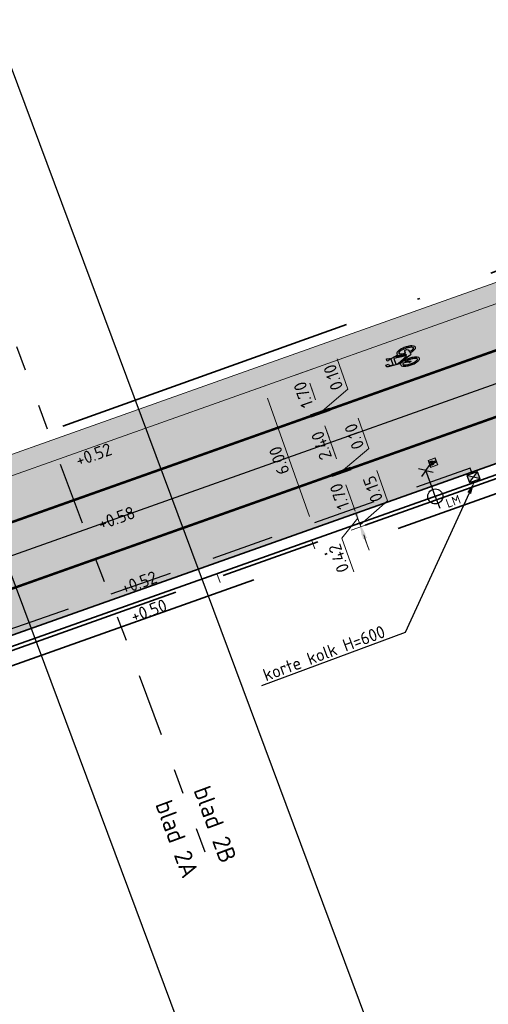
# Model space of a CAD drawing. Header units: metres. Extents: x 132493 to 134960, y 502695 to 503907.
# Tile 48 of 144: x 132994 to 133012, y 502985 to 503024. Entities that reach past the tile are written whole.
import ezdxf
from ezdxf import colors
from ezdxf.entities.mleader import LeaderData, LeaderLine
from ezdxf.enums import TextEntityAlignment as Align
from ezdxf.math import Vec2, Vec3

# ---------------------------------------------------------------- set-up
doc = ezdxf.new("R2010")
doc.units = ezdxf.units.M
for name, pattern in [('AL-TEKENBLADGRENS', [11.5, 2.5, -1.5, 1, -1.5, 1, -1.5, 2.5]), ('RI-HWA_KOLKAANSLUITING', [4.3, 2.5, -1.8]), ('VH-OPSLUITBAND_150X250', [24, 16, -2, 4, -2]), ('VW-1-1_STREEP', [2, 1, -1]), ('XX-PROJECTGRENS', [18, 12, -3, 0, -3])]:
    doc.linetypes.add(name, pattern=pattern)
doc.layers.get('Defpoints').update_dxf_attribs({"color": 3})
for name, color, linetype, lineweight, plot in [('ARC-hoev-bss-kf-ev-rood-kleurecht', 200, 'Continuous', 35, False), ('ARC-hoev-fietsstrook-plateau-drempel-afalt rood', 241, 'Continuous', 18, False), ('ARC-hoev-gras zaaien', 73, 'Continuous', 35, False), ('ARC-hoev-nieuw-asfalt-streetprint', 215, 'Continuous', 35, False)]:
    doc.layers.add(name, color=color, linetype=linetype, lineweight=lineweight, plot=plot)
for name, color, linetype, lineweight in [('B02-WE-IE-MEUBILAIR_WEGMEUBILAIR-S', 11, 'Continuous', 25), ('N-WE-KG-GRENS_WERKGRENS-G', 5, 'XX-PROJECTGRENS', 35), ('N-WE-KL-BUISLEIDING GEVAARLIJKE INHOUD_MANTELBUIS-G', 20, 'Continuous', 35), ('N-WE-RI-HWA_KOLKAANSLUITING_PVC_125-G', 160, 'RI-HWA_KOLKAANSLUITING', 25), ('N-WE-RI-KOLK-S', 150, 'Continuous', 25), ('N-WE-VH-DETAIL1-G', 7, 'Continuous', 18), ('N-WE-VH-GOOT_BSS_ACHTERKANT-G', 202, 'Continuous', 35), ('N-WE-VH-KANTOPSLUITING_OPSLUITBAND_150X250-G', 10, 'VH-OPSLUITBAND_150X250', 35), ('N-WE-VH-KANTOPSLUITING_VOORKANTBAND-G', 7, 'Continuous', 35), ('N-WE-VH-KANTVERHARDING-G', 2, 'Continuous', 18), ('N-WE-VW-MARKERING_LANGS_STREEP_11_010-G', 7, 'VW-1-1_STREEP', 13), ('N-WE-VW-MARKERING_SYMBOOL-S', 7, 'Continuous', 25), ('X-XX-AL-AANPIJLING-T25', 7, 'Continuous', 25), ('X-XX-AL-DETAIL1-M', 7, 'Continuous', 18), ('X-XX-AL-DETAIL1-T25', 7, 'Continuous', 25), ('X-XX-AL-TEKENBLADGRENS-GD', 7, 'AL-TEKENBLADGRENS', 30), ('X-XX-AL-TEKENBLADGRENS-T35', 2, 'Continuous', 35)]:
    doc.layers.add(name, color=color, linetype=linetype, lineweight=lineweight)
doc.styles.add('NLCS-ISO', font='NLCS-ISO.ttf')
doc.styles.add('NLCS-ISO-M200-T25', font='NLCS-ISO.ttf', dxfattribs={"height": 0.5})
doc.styles.add('NLCS-ISO-M200-T35', font='NLCS-ISO.ttf', dxfattribs={"height": 0.7})
doc.dimstyles.new('NLCS-M200-T25-PIJL_L2_H1', dxfattribs={"dimscale": 0.2, "dimtxt": 2.5, "dimasz": 2.5, "dimexe": 2, "dimexo": 2, "dimgap": 0.7, "dimtad": 1, "dimzin": 0, "dimdsep": 46, "dimtxsty": 'NLCS-ISO-M200-T25', "dimcen": 0, "dimdle": 2, "dimclrd": 256, "dimclre": 256, "dimclrt": 256, "dimadec": 1, "dimazin": 0, "dimtfac": 1, "dimtdec": 3, "dimtofl": 0, "dimtmove": 0, "dimatfit": 3, "dimfxl": 2, "dimfxlon": 1, "dimtfillclr": 256, "dimtolj": 1, "dimtzin": 0, "dimlwd": -1, "dimlwe": -1, "dimarcsym": 0})

# ---------------------------------------------------------------- blocks, each defined once
blk = doc.blocks.new('B-SIE-WEG_LICHTMAST_1UITHOUDER-SO')
for p, q in [((0, -2.42), (0, 2.33)), ((-5.5, 0), (-6.34, 1.24)), ((-5.5, 0), (-6.34, -1.24)), ((-5.5, 0), (-4.66, 1.24)), ((-1.5, 0), (-5.5, 0)), ((-5.5, 0), (-4.66, -1.24)), ((0, 0), (-1.49, 0)), ((0, 0), (2.52, 0))]:
    blk.add_line(p, q)
blk.add_circle((0, 0), 1.5)
at = {"style": 'NLCS-ISO'}
blk.add_attdef('TYPE', text='', height=1.8, dxfattribs=at).set_placement((0, 2.33), align=Align.BOTTOM_CENTER)
blk = doc.blocks.new('*D315')
at = {"layer": 'Defpoints', "color": 0, "transparency": 16777216}
for p in [(133006.015, 503010.13), (133003.317, 503009.171), (133006.571, 503003.96)]:
    blk.add_point(p, dxfattribs=at)
at = {"layer": 'X-XX-AL-DETAIL1-M', "transparency": 16777216}
for p, q in [((133003.693, 503009.305), (133002.94, 503009.038)), ((133005.158, 503003.989), (133003.484, 503008.7)), ((133005.702, 503003.652), (133004.948, 503003.384))]:
    blk.add_line(p, q, dxfattribs=at)
for points in [[(133003.405, 503008.672), (133003.562, 503008.728), (133003.317, 503009.171)], [(133005.079, 503003.961), (133005.236, 503004.017), (133005.325, 503003.518)]]:
    blk.add_solid(points, dxfattribs=at)
at = {"layer": 'X-XX-AL-DETAIL1-M', "transparency": 16777216, "insert": (133003.953, 503006.214), "char_height": 0.5, "attachment_point": 5, "rotation": 109.5566, "style": 'NLCS-ISO-M200-T25'}
blk.add_mtext('\\A1;6.00', dxfattribs=at)
blk = doc.blocks.new('*D316')
at = {"layer": 'Defpoints', "color": 0, "transparency": 16777216}
for p in [(133009.71, 503005.075), (133009.179, 503004.441), (133007.011, 503004.116)]:
    blk.add_point(p, dxfattribs=at)
at = {"layer": 'X-XX-AL-DETAIL1-M', "transparency": 16777216}
for p, q in [((133006.844, 503004.588), (133006.676, 503005.059)), ((133007.388, 503004.25), (133006.634, 503003.983)), ((133007.081, 503003.919), (133006.455, 503003.123)), ((133007.528, 503003.855), (133006.775, 503003.587)), ((133007.152, 503003.721), (133007.011, 503004.116)), ((133006.455, 503003.123), (133006.933, 503001.775)), ((133007.319, 503003.25), (133007.486, 503002.778))]:
    blk.add_line(p, q, dxfattribs=at)
for points in [[(133006.765, 503004.56), (133006.922, 503004.616), (133007.011, 503004.116)], [(133007.24, 503003.222), (133007.397, 503003.277), (133007.152, 503003.721)]]:
    blk.add_solid(points, dxfattribs=at)
at = {"layer": 'X-XX-AL-DETAIL1-M', "transparency": 16777216, "insert": (133006.327, 503002.318), "char_height": 0.5, "attachment_point": 5, "rotation": 109.5566, "style": 'NLCS-ISO-M200-T25'}
blk.add_mtext('\\A1;0.42', dxfattribs=at)
blk = doc.blocks.new('*D317')
at = {"layer": 'Defpoints', "color": 0, "transparency": 16777216}
for p in [(133007.701, 503010.729), (133005.003, 503009.77), (133006.818, 503008.611)]:
    blk.add_point(p, dxfattribs=at)
at = {"layer": 'X-XX-AL-DETAIL1-M', "transparency": 16777216}
for p, q in [((133005.379, 503009.904), (133004.626, 503009.636)), ((133005.404, 503008.64), (133005.17, 503009.299)), ((133005.948, 503008.302), (133005.195, 503008.035))]:
    blk.add_line(p, q, dxfattribs=at)
for points in [[(133005.091, 503009.271), (133005.248, 503009.327), (133005.003, 503009.77)], [(133005.326, 503008.612), (133005.483, 503008.667), (133005.572, 503008.168)]]:
    blk.add_solid(points, dxfattribs=at)
at = {"layer": 'X-XX-AL-DETAIL1-M', "transparency": 16777216, "insert": (133004.92, 503008.839), "char_height": 0.5, "attachment_point": 5, "rotation": 109.5566, "style": 'NLCS-ISO-M200-T25'}
blk.add_mtext('\\A1;1.70', dxfattribs=at)
blk = doc.blocks.new('*D318')
at = {"layer": 'Defpoints', "color": 0, "transparency": 16777216}
for p in [(133008.27, 503009.127), (133005.572, 503008.168), (133006.851, 503008.517)]:
    blk.add_point(p, dxfattribs=at)
at = {"layer": 'X-XX-AL-DETAIL1-M', "transparency": 16777216}
for p, q in [((133006.688, 503009.058), (133006.259, 503010.264)), ((133005.404, 503008.639), (133005.237, 503009.111)), ((133005.588, 503008.121), (133006.688, 503009.058)), ((133005.949, 503008.302), (133005.195, 503008.034)), ((133005.982, 503008.208), (133005.228, 503007.94)), ((133005.605, 503008.074), (133005.572, 503008.168)), ((133005.772, 503007.603), (133005.94, 503007.132))]:
    blk.add_line(p, q, dxfattribs=at)
for points in [[(133005.326, 503008.612), (133005.483, 503008.667), (133005.572, 503008.168)], [(133005.694, 503007.575), (133005.851, 503007.631), (133005.605, 503008.074)]]:
    blk.add_solid(points, dxfattribs=at)
at = {"layer": 'X-XX-AL-DETAIL1-M', "transparency": 16777216, "insert": (133006.106, 503009.53), "char_height": 0.5, "attachment_point": 5, "rotation": 109.5566, "style": 'NLCS-ISO-M200-T25'}
blk.add_mtext('\\A1;0.10', dxfattribs=at)
blk = doc.blocks.new('*D319')
at = {"layer": 'Defpoints', "color": 0, "transparency": 16777216}
for p in [(133008.304, 503009.033), (133005.605, 503008.074), (133007.655, 503006.255)]:
    blk.add_point(p, dxfattribs=at)
at = {"layer": 'X-XX-AL-DETAIL1-M', "transparency": 16777216}
for p, q in [((133005.982, 503008.208), (133005.228, 503007.94)), ((133006.241, 503006.284), (133005.772, 503007.603)), ((133006.785, 503005.947), (133006.031, 503005.679))]:
    blk.add_line(p, q, dxfattribs=at)
for points in [[(133005.694, 503007.575), (133005.851, 503007.631), (133005.605, 503008.074)], [(133006.162, 503006.256), (133006.32, 503006.312), (133006.408, 503005.813)]]:
    blk.add_solid(points, dxfattribs=at)
at = {"layer": 'X-XX-AL-DETAIL1-M', "transparency": 16777216, "insert": (133005.639, 503006.813), "char_height": 0.5, "attachment_point": 5, "rotation": 109.5566, "style": 'NLCS-ISO-M200-T25'}
blk.add_mtext('\\A1;2.40', dxfattribs=at)
blk = doc.blocks.new('*D320')
at = {"layer": 'Defpoints', "color": 0, "transparency": 16777216}
for p in [(133009.107, 503006.771), (133006.408, 503005.812), (133007.688, 503006.161)]:
    blk.add_point(p, dxfattribs=at)
at = {"layer": 'X-XX-AL-DETAIL1-M', "transparency": 16777216}
for p, q in [((133007.524, 503006.702), (133007.096, 503007.908)), ((133006.241, 503006.284), (133006.074, 503006.755)), ((133006.425, 503005.765), (133007.524, 503006.702)), ((133006.785, 503005.946), (133006.032, 503005.679)), ((133006.819, 503005.852), (133006.065, 503005.584)), ((133006.442, 503005.718), (133006.408, 503005.812)), ((133006.609, 503005.247), (133006.777, 503004.776))]:
    blk.add_line(p, q, dxfattribs=at)
for points in [[(133006.163, 503006.256), (133006.32, 503006.311), (133006.408, 503005.812)], [(133006.531, 503005.219), (133006.688, 503005.275), (133006.442, 503005.718)]]:
    blk.add_solid(points, dxfattribs=at)
at = {"layer": 'X-XX-AL-DETAIL1-M', "transparency": 16777216, "insert": (133006.943, 503007.175), "char_height": 0.5, "attachment_point": 5, "rotation": 109.5566, "style": 'NLCS-ISO-M200-T25'}
blk.add_mtext('\\A1;0.10', dxfattribs=at)
blk = doc.blocks.new('*D321')
at = {"layer": 'Defpoints', "color": 0, "transparency": 16777216}
for p in [(133009.141, 503006.677), (133006.442, 503005.718), (133008.257, 503004.559)]:
    blk.add_point(p, dxfattribs=at)
at = {"layer": 'X-XX-AL-DETAIL1-M', "transparency": 16777216}
for p, q in [((133006.819, 503005.852), (133006.065, 503005.584)), ((133006.844, 503004.588), (133006.609, 503005.247)), ((133007.388, 503004.25), (133006.634, 503003.983))]:
    blk.add_line(p, q, dxfattribs=at)
for points in [[(133006.531, 503005.219), (133006.688, 503005.275), (133006.442, 503005.718)], [(133006.765, 503004.56), (133006.922, 503004.616), (133007.011, 503004.116)]]:
    blk.add_solid(points, dxfattribs=at)
at = {"layer": 'X-XX-AL-DETAIL1-M', "transparency": 16777216, "insert": (133006.359, 503004.787), "char_height": 0.5, "attachment_point": 5, "rotation": 109.5566, "style": 'NLCS-ISO-M200-T25'}
blk.add_mtext('\\A1;1.70', dxfattribs=at)
blk = doc.blocks.new('*D322')
at = {"layer": 'Defpoints', "color": 0, "transparency": 16777216}
for p in [(133009.85, 503004.679), (133008.448, 503004.022), (133007.152, 503003.72)]:
    blk.add_point(p, dxfattribs=at)
at = {"layer": 'X-XX-AL-DETAIL1-M', "transparency": 16777216}
for p, q in [((133008.268, 503004.61), (133007.839, 503005.816)), ((133006.984, 503004.192), (133006.817, 503004.663)), ((133007.177, 503003.65), (133008.268, 503004.61)), ((133007.529, 503003.854), (133006.775, 503003.587)), ((133007.579, 503003.713), (133006.825, 503003.445)), ((133007.202, 503003.579), (133007.152, 503003.72)), ((133007.369, 503003.108), (133007.536, 503002.637))]:
    blk.add_line(p, q, dxfattribs=at)
for points in [[(133006.906, 503004.164), (133007.063, 503004.22), (133007.152, 503003.72)], [(133007.291, 503003.08), (133007.448, 503003.136), (133007.202, 503003.579)]]:
    blk.add_solid(points, dxfattribs=at)
at = {"layer": 'X-XX-AL-DETAIL1-M', "transparency": 16777216, "insert": (133007.686, 503005.083), "char_height": 0.5, "attachment_point": 5, "rotation": 109.5566, "style": 'NLCS-ISO-M200-T25'}
blk.add_mtext('\\A1;0.15', dxfattribs=at)
blk = doc.blocks.new('N-SRI-KOLK_STRAAT_450X300-SO')
h = blk.add_hatch(color=256)
h.dxf.hatch_style = 1
h.paths.add_polyline_path([(0, 0.75), (-1.125, 1.5), (-1.125, 0)])
h.paths.add_polyline_path([(1.125, 0), (1.125, 1.5), (0, 0.75)])
for p, q in [((-1.125, 0), (1.125, 1.5)), ((1.125, 0), (-1.125, 1.5))]:
    blk.add_line(p, q)
at = {"flags": 128}
blk.add_lwpolyline([(-1.125, 0), (1.125, 0), (1.125, 1.5), (-1.125, 1.5)], close=True, dxfattribs=at)
blk = doc.blocks.new('N-SVW-MARKERING_SYMBOOL_FIETS_1.35')
h = blk.add_hatch(color=256)
h.paths.add_polyline_path([(-0.045, 1.35), (-0.07, 1.35), (-0.07, 1.35), (-0.095, 1.35, 0.236068), (-0.119, 1.325), (-0.132, 1.288), (-0.183, 0.766, 0.006813), (-0.189, 0.773, 0.22312), (-0.231, 0.793, 0.22312), (-0.273, 0.773, 0.090648), (-0.327, 0.677, 0.047451), (-0.356, 0.559, 0.035374), (-0.367, 0.396, 0.035374), (-0.356, 0.234, 0.047451), (-0.327, 0.116, 0.090648), (-0.273, 0.02, 0.22312), (-0.231, 0, 0.22312), (-0.189, 0.02, 0.090648), (-0.134, 0.116, 0.047451), (-0.106, 0.234, 0.035374), (-0.095, 0.396, 0.035374), (-0.106, 0.559, 0.047451), (-0.134, 0.677, 0.038864), (-0.153, 0.72), (-0.148, 0.783), (0.017, 0.355), (0.017, 0.297, 0.544665), (0.054, 0.26), (0.11, 0.272, 0.008345), (0.115, 0.234, 0.047451), (0.144, 0.116, 0.090648), (0.198, 0.02, 0.22312), (0.24, 0, 0.22312), (0.282, 0.02, 0.090648), (0.336, 0.116, 0.047451), (0.365, 0.234, 0.035374), (0.376, 0.396, 0.035374), (0.365, 0.559, 0.047451), (0.336, 0.677, 0.090648), (0.282, 0.773, 0.22312), (0.24, 0.793, 0.22312), (0.198, 0.773, 0.006813), (0.192, 0.766), (0.141, 1.04), (0.153, 1.139), (0.166, 1.127), (0.19, 1.239, 0.548946), (0.178, 1.251), (0.091, 1.251), (0.091, 1.201), (0.123, 1.17), (0.116, 1.078), (-0.122, 1.078), (-0.11, 1.214, -0.281777), (-0.07, 1.239), (-0.045, 1.239)])
h.paths.add_polyline_path([(0.104, 0.966), (0.042, 0.458), (0.017, 0.458), (-0.14, 0.868), (-0.132, 0.966)], flags=16)
h.paths.add_polyline_path([(0.128, 0.879), (0.161, 0.717, 0.035986), (0.144, 0.677, 0.047451), (0.115, 0.559, 0.021905), (0.105, 0.458), (0.079, 0.458)], flags=16)
h.paths.add_polyline_path([(-0.205, 0.692, -0.01664), (-0.196, 0.677), (-0.218, 0.508), (-0.243, 0.446), (-0.243, 0.372, 0.720759), (-0.231, 0.359, 0.162278), (-0.218, 0.372), (-0.194, 0.421), (-0.169, 0.545), (-0.164, 0.596, -0.030907), (-0.151, 0.524, -0.028874), (-0.144, 0.396, -0.028874), (-0.151, 0.269, -0.039407), (-0.169, 0.177, -0.080527), (-0.205, 0.1, -0.24906), (-0.231, 0.087, -0.24906), (-0.256, 0.1, -0.080527), (-0.292, 0.177, -0.039407), (-0.31, 0.269, -0.028874), (-0.317, 0.396, -0.028874), (-0.31, 0.524, -0.039407), (-0.292, 0.615, -0.080527), (-0.256, 0.692, -0.24906), (-0.231, 0.706, -0.24906)], flags=16)
h.paths.add_polyline_path([(0.24, 0.706, -0.24906), (0.265, 0.692, -0.080527), (0.301, 0.615, -0.039407), (0.319, 0.524, -0.028874), (0.327, 0.396, -0.028874), (0.319, 0.269, -0.039407), (0.301, 0.177, -0.080527), (0.265, 0.1, -0.24906), (0.24, 0.087, -0.24906), (0.214, 0.1, -0.080527), (0.179, 0.177, -0.039407), (0.161, 0.269, -0.003097), (0.159, 0.283), (0.24, 0.31), (0.265, 0.359), (0.265, 0.433, 0.414214), (0.24, 0.458), (0.155, 0.458, -0.014843), (0.161, 0.524, -0.039407), (0.179, 0.615, -0.080527), (0.214, 0.692, -0.24906)], flags=16)
at = {"flags": 128}
for points in [[(-0.183, 0.766), (-0.132, 1.288), (-0.119, 1.325, -0.414214), (-0.07, 1.35), (-0.045, 1.35), (-0.045, 1.239), (-0.07, 1.239, 0.281777), (-0.11, 1.214), (-0.122, 1.078), (0.116, 1.078), (0.123, 1.17), (0.091, 1.201), (0.091, 1.251), (0.178, 1.251, -0.548946), (0.19, 1.239), (0.166, 1.127), (0.153, 1.139), (0.141, 1.04), (0.192, 0.766)], [(-0.189, 0.773, 0.22312), (-0.231, 0.793, 0.22312), (-0.273, 0.773, 0.090648), (-0.327, 0.677, 0.047451), (-0.356, 0.559, 0.035374), (-0.367, 0.396, 0.035374), (-0.356, 0.234, 0.047451), (-0.327, 0.116, 0.090648), (-0.273, 0.02, 0.22312), (-0.231, 0, 0.22312), (-0.189, 0.02, 0.090648), (-0.134, 0.116, 0.047451), (-0.106, 0.234, 0.035374), (-0.095, 0.396, 0.035374), (-0.106, 0.559, 0.047451), (-0.134, 0.677, 0.038864), (-0.153, 0.72), (-0.148, 0.783), (0.017, 0.355), (0.017, 0.297, 0.544665), (0.054, 0.26), (0.11, 0.272, 0.008345), (0.115, 0.234, 0.047451), (0.144, 0.116, 0.090648), (0.198, 0.02, 0.22312), (0.24, 0, 0.22312), (0.282, 0.02, 0.090648), (0.336, 0.116, 0.047451), (0.365, 0.234, 0.035374), (0.376, 0.396, 0.035374), (0.365, 0.559, 0.047451), (0.336, 0.677, 0.090648), (0.282, 0.773, 0.22312), (0.24, 0.793, 0.22312), (0.198, 0.773)]]:
    blk.add_lwpolyline(points, format="xyb", dxfattribs=at)
blk.add_lwpolyline([(-0.14, 0.868), (0.017, 0.458), (0.042, 0.458), (0.104, 0.966), (-0.132, 0.966)], close=True, dxfattribs=at)
for points in [[(0.161, 0.717, 0.035986), (0.144, 0.677, 0.047451), (0.115, 0.559, 0.021905), (0.105, 0.458), (0.079, 0.458), (0.128, 0.879)], [(-0.164, 0.596), (-0.169, 0.545), (-0.194, 0.421), (-0.218, 0.372, -0.162278), (-0.231, 0.359, -0.720759), (-0.243, 0.372), (-0.243, 0.446), (-0.218, 0.508), (-0.196, 0.677, 0.01664), (-0.205, 0.692, 0.24906), (-0.231, 0.706, 0.24906), (-0.256, 0.692, 0.080527), (-0.292, 0.615, 0.039407), (-0.31, 0.524, 0.028874), (-0.317, 0.396, 0.028874), (-0.31, 0.269, 0.039407), (-0.292, 0.177, 0.080527), (-0.256, 0.1, 0.24906), (-0.231, 0.087, 0.24906), (-0.205, 0.1, 0.080527), (-0.169, 0.177, 0.039407), (-0.151, 0.269, 0.028874), (-0.144, 0.396, 0.028874), (-0.151, 0.524, 0.030907)], [(0.327, 0.396, 0.028874), (0.319, 0.524, 0.039407), (0.301, 0.615, 0.080527), (0.265, 0.692, 0.24906), (0.24, 0.706, 0.24906), (0.214, 0.692, 0.080527), (0.179, 0.615, 0.039407), (0.161, 0.524, 0.014843), (0.155, 0.458), (0.24, 0.458, -0.414214), (0.265, 0.433), (0.265, 0.359), (0.24, 0.31), (0.159, 0.283, 0.003097), (0.161, 0.269, 0.039407), (0.179, 0.177, 0.080527), (0.214, 0.1, 0.24906), (0.24, 0.087, 0.24906), (0.265, 0.1, 0.080527), (0.301, 0.177, 0.039407), (0.319, 0.269, 0.028874)]]:
    blk.add_lwpolyline(points, format="xyb", close=True, dxfattribs=at)
for centre, start, end in [((-0.425, 0.577), 38.1274, 39.6888), ((0.434, 0.577), 140.3112, 141.8726)]:
    blk.add_arc(centre, 0.307, start, end)
blk = doc.blocks.new('fietstegel 300x300')
at = {"layer": 'N-WE-VH-DETAIL1-G', "flags": 128}
for points in [[(-0.15, 0.15), (0.15, 0.15), (0.15, -0.15), (-0.15, -0.15)], [(-0.14, 0.14), (0.14, 0.14), (0.14, -0.14), (-0.14, -0.14)], [(-0.028, 0.038), (0.004, -0.045), (0.009, -0.045), (0.021, 0.058), (-0.026, 0.058)]]:
    blk.add_lwpolyline(points, close=True, dxfattribs=at)
for points in [[(-0.038, 0.019, 0.22312), (-0.046, 0.023, 0.22312), (-0.055, 0.019, 0.090648), (-0.066, -0.001, 0.047451), (-0.072, -0.025, 0.035374), (-0.074, -0.058, 0.035374), (-0.072, -0.09, 0.047451), (-0.066, -0.114, 0.090648), (-0.055, -0.134, 0.22312), (-0.046, -0.138, 0.22312), (-0.038, -0.134, 0.090648), (-0.027, -0.114, 0.047451), (-0.021, -0.09, 0.035374), (-0.019, -0.058, 0.035374), (-0.021, -0.025, 0.047451), (-0.027, -0.001, 0.038864), (-0.031, 0.008), (-0.03, 0.021), (0.004, -0.066), (0.004, -0.078, 0.544665), (0.011, -0.085), (0.023, -0.083, 0.008345), (0.024, -0.09, 0.047451), (0.029, -0.114, 0.090648), (0.04, -0.134, 0.22312), (0.049, -0.138, 0.22312), (0.057, -0.134, 0.090648), (0.068, -0.114, 0.047451), (0.074, -0.09, 0.035374), (0.076, -0.058, 0.035374), (0.074, -0.025, 0.047451), (0.068, -0.001, 0.090648), (0.057, 0.019, 0.22312), (0.049, 0.023, 0.22312), (0.04, 0.019)], [(-0.037, 0.017), (-0.026, 0.123), (-0.024, 0.13, -0.414214), (-0.014, 0.135), (-0.009, 0.135), (-0.009, 0.113), (-0.014, 0.113, 0.281777), (-0.022, 0.108), (-0.024, 0.08), (0.024, 0.08), (0.025, 0.099), (0.019, 0.105), (0.019, 0.115), (0.036, 0.115, -0.548946), (0.039, 0.113), (0.034, 0.09), (0.031, 0.093), (0.029, 0.073), (0.039, 0.017)]]:
    blk.add_lwpolyline(points, format="xyb", dxfattribs=at)
for points in [[(-0.033, -0.017), (-0.034, -0.027), (-0.039, -0.053), (-0.044, -0.063, -0.162278), (-0.046, -0.065, -0.720759), (-0.049, -0.063), (-0.049, -0.048), (-0.044, -0.035), (-0.039, -0.001, 0.01664), (-0.041, 0.002, 0.24906), (-0.046, 0.005, 0.24906), (-0.052, 0.002, 0.080527), (-0.059, -0.013, 0.039407), (-0.062, -0.032, 0.028874), (-0.064, -0.058, 0.028874), (-0.062, -0.083, 0.039407), (-0.059, -0.102, 0.080527), (-0.052, -0.117, 0.24906), (-0.046, -0.12, 0.24906), (-0.041, -0.117, 0.080527), (-0.034, -0.102, 0.039407), (-0.03, -0.083, 0.028874), (-0.029, -0.058, 0.028874), (-0.03, -0.032, 0.030907)], [(0.033, 0.007, 0.035986), (0.029, -0.001, 0.047451), (0.024, -0.025, 0.021905), (0.022, -0.045), (0.016, -0.045), (0.026, 0.04)], [(0.066, -0.058, 0.028874), (0.065, -0.032, 0.039407), (0.061, -0.013, 0.080527), (0.054, 0.002, 0.24906), (0.049, 0.005, 0.24906), (0.044, 0.002, 0.080527), (0.036, -0.013, 0.039407), (0.033, -0.032, 0.014843), (0.032, -0.045), (0.049, -0.045, -0.414214), (0.054, -0.05), (0.054, -0.065), (0.049, -0.075), (0.032, -0.081, 0.003097), (0.033, -0.083, 0.039407), (0.036, -0.102, 0.080527), (0.044, -0.117, 0.24906), (0.049, -0.12, 0.24906), (0.054, -0.117, 0.080527), (0.061, -0.102, 0.039407), (0.065, -0.083, 0.028874)]]:
    blk.add_lwpolyline(points, format="xyb", close=True, dxfattribs=at)

msp = doc.modelspace()

# ---------------------------------------------------------------- hatches: boundary and pattern name
at = {"layer": 'ARC-hoev-bss-kf-ev-rood-kleurecht', "transparency": 33554483}
h = msp.add_hatch(color=256, dxfattribs=at)
h.dxf.hatch_style = 1
h.paths.add_polyline_path([(132913.193, 502972.178), (132936.181, 502980.621), (132952.093, 502986.465), (132972.328, 502993.653), (132992.544, 503000.835), (133028.208, 503013.504), (133028.977, 503011.342), (133021.763, 503008.762), (133021.575, 503009.29), (132993.13, 502999.186), (132972.918, 502992.006), (132952.706, 502984.826), (132935.963, 502978.677), (132913.796, 502970.535)])
at = {"layer": 'ARC-hoev-fietsstrook-plateau-drempel-afalt rood', "transparency": 33554661}
h = msp.add_hatch(color=256, dxfattribs=at)
h.dxf.hatch_style = 1
h.paths.add_polyline_path([(132911.739, 502976.137), (132949.157, 502989.914), (132974.506, 502998.937), (132991.121, 503004.839), (133026.786, 503017.508), (133027.371, 503015.859), (132991.707, 503003.19), (132974.6, 502997.113), (132951.262, 502988.823), (132912.331, 502974.525)])
at = {"layer": 'ARC-hoev-gras zaaien', "transparency": 33554623}
h = msp.add_hatch(color=256, dxfattribs=at)
h.dxf.hatch_style = 1
edge = h.paths.add_edge_path()
edge.add_line((133044.309, 503023.381), (133040.615, 503022.372))
edge.add_line((133040.615, 503022.372), (132963.333, 502994.968))
edge.add_line((132963.333, 502994.968), (132943.131, 502987.701))
edge.add_line((132943.131, 502987.701), (132911.739, 502976.137))
edge.add_line((132911.739, 502976.137), (132911.461, 502976.894))
edge.add_line((132911.461, 502976.894), (132942.521, 502988.329))
edge.add_line((132942.521, 502988.329), (132970.625, 502998.407))
edge.add_line((132970.625, 502998.407), (133038.368, 503022.472))
edge.add_line((133038.368, 503022.472), (133038.106, 503023.225))
edge.add_line((133038.106, 503023.225), (133047.748, 503026.616))
edge.add_line((133047.748, 503026.616), (133047.989, 503025.936))
edge.add_line((133047.989, 503025.936), (133127.687, 503053.755))
edge.add_line((133127.687, 503053.755), (133134.899, 503056.438))
edge.add_line((133134.899, 503056.438), (133149.651, 503061.661))
edge.add_line((133149.651, 503061.661), (133181.947, 503073.722))
edge.add_line((133181.947, 503073.722), (133199.63, 503080.276))
edge.add_line((133199.63, 503080.276), (133213.754, 503085.601))
edge.add_line((133213.754, 503085.601), (133233.156, 503093.076))
edge.add_line((133233.156, 503093.076), (133252.557, 503100.55))
edge.add_line((133252.557, 503100.55), (133257.934, 503102.755))
edge.add_line((133257.934, 503102.755), (133289.068, 503115.503))
edge.add_line((133289.068, 503115.503), (133322.795, 503129.396))
edge.add_line((133322.795, 503129.396), (133334.457, 503134.354))
edge.add_line((133334.457, 503134.354), (133353.994, 503142.447))
edge.add_arc((133874.079, 501859.396), 1384.453, 110.685494, 112.065176, ccw=False)
edge.add_arc((133543.44, 502717.163), 465.231, 107.2339, 109.90622, ccw=False)
edge.add_line((133405.604, 503161.507), (133415.873, 503164.493))
edge.add_line((133415.873, 503164.493), (133424.367, 503166.632))
edge.add_arc((133423.248, 503166.689), 1.12, 293.158, 357.0847, ccw=False)
edge.add_line((133423.689, 503165.66), (133416.135, 503163.735))
edge.add_line((133416.135, 503163.735), (133405.842, 503160.744))
edge.add_arc((133727.946, 502167.954), 1043.735, 107.975293, 109.164059)
edge.add_arc((133874.079, 501859.396), 1383.653, 110.68572, 112.049064)
edge.add_line((133354.655, 503141.852), (133335.046, 503133.749))
edge.add_line((133335.046, 503133.749), (133323.1, 503128.657))
edge.add_line((133323.1, 503128.657), (133289.372, 503114.763))
edge.add_line((133289.372, 503114.763), (133258.907, 503102.29))
edge.add_line((133258.907, 503102.29), (133252.853, 503099.807))
edge.add_line((133252.853, 503099.807), (133233.446, 503092.33))
edge.add_line((133233.446, 503092.33), (133214.038, 503084.853))
edge.add_line((133214.038, 503084.853), (133200.785, 503079.926))
edge.add_line((133200.785, 503079.926), (133181.811, 503072.817))
edge.add_line((133181.811, 503072.817), (133149.925, 503060.909))
edge.add_line((133149.925, 503060.909), (133135.167, 503055.685))
edge.add_line((133135.167, 503055.685), (133129.729, 503053.696))
edge.add_arc((133149.077, 503000.87), 56.258, 110.1159, 133.7514)
edge.add_line((133110.173, 503041.508), (133098.876, 503030.223))
edge.add_arc((133081.208, 503047.911), 25, 274.4321, 314.967, ccw=False)
edge.add_arc((133081.208, 503047.911), 25, 264.364, 274.4321, ccw=False)
edge.add_line((133078.753, 503023.032), (133062.83, 503024.603))
edge.add_arc((133057.207, 502968.881), 56.005, 84.2369, 103.3139)
at = {"layer": 'ARC-hoev-nieuw-asfalt-streetprint', "transparency": 33554534}
h = msp.add_hatch(color=256, dxfattribs=at)
h.dxf.hatch_style = 1
h.paths.add_polyline_path([(132912.331, 502974.525), (132936.087, 502983.25), (132951.262, 502988.823), (132991.707, 503003.19), (133027.371, 503015.859), (133028.208, 503013.504), (132992.526, 503000.828), (132952.111, 502986.471), (132936.696, 502980.81), (132913.193, 502972.178)])

# ---------------------------------------------------------------- linework, layer by layer
at = {"layer": 'Defpoints', "elevation": -7055.85, "flags": 128}
for points in [[(132981.992, 503031.99), (133161.73, 503098.934), (133190.036, 503022.934), (133010.298, 502955.99)], [(132808.321, 502968.964), (132988.059, 503035.908), (133016.365, 502959.908), (132836.627, 502892.965)]]:
    msp.add_lwpolyline(points, close=True, dxfattribs=at)
at = {"layer": 'Defpoints', "flags": 128}
for points in [[(133016.832, 503012.116), (132991.707, 503003.19), (132951.262, 502988.823), (132935.834, 502983.157), (132912.331, 502974.525)], [(133017.251, 503010.938), (132992.126, 503002.012), (132951.687, 502987.647), (132936.265, 502981.983), (132912.762, 502973.351)], [(133017.669, 503009.76), (132992.544, 503000.835), (132952.111, 502986.471), (132936.696, 502980.81), (132913.193, 502972.178)]]:
    msp.add_lwpolyline(points, dxfattribs=at)
at = {"layer": 'N-WE-KG-GRENS_WERKGRENS-G', "flags": 128}
for points in [[(132713.857, 502831.058, 0.00557), (132736.336, 502852.282, 0.025284), (132742.356, 502859.092, 0.023781), (132764.837, 502894.878), (132764.332, 502900.772), (132769.103, 502908.844), (132770.147, 502910.61, -0.199942), (132792.84, 502927.585), (132821.657, 502934.868), (132821.877, 502934.924, -0.382663), (132824.715, 502933.435), (132826.44, 502928.746), (132836.013, 502932.379), (132835.142, 502934.641, -0.419067), (132837.192, 502939.034), (132839.946, 502940.011), (132859.009, 502946.768), (132896.431, 502960.688), (132897.868, 502961.222, -0.414546), (132902.242, 502959.217), (132903.172, 502956.771), (132912.937, 502960.243), (132911.784, 502963.396, -0.415091), (132913.474, 502967.061), (132914.777, 502967.54), (132938.361, 502976.202), (132937.622, 502978.218), (133021.387, 503008.032), (133021.665, 503007.256), (133025.633, 503008.609), (133041.138, 503014.117, -0.110369), (133061.92, 503016.654), (133077.967, 503015.071), (133083.249, 503014.549, -0.006082), (133083.443, 503014.528, -0.257939), (133089.707, 503009.984), (133098.64, 503013.13, -0.265135), (133100.736, 503020.774), (133115.827, 503035.848, -0.110259), (133133.49, 503047.049), (133134.688, 503047.481), (133135.587, 503044.984), (133140.996, 503046.855), (133153.435, 503051.279), (133217.674, 503075.269), (133227.629, 503079.105), (133231.439, 503077.362), (133233.221, 503081.259), (133256.641, 503090.282), (133275.248, 503097.913), (133286.864, 503102.664), (133286.996, 503102.612), (133301.214, 503108.414), (133308.671, 503105.028), (133316.063, 503108.086), (133318.711, 503114.684), (133331.434, 503120.137), (133350.488, 503128.304), (133350.949, 503129.266, -0.00058), (133353.896, 503130.476, -0.007004), (133389.707, 503144.549), (133398.182, 503145.874), (133401.032, 503146.319), (133400.801, 503151.158, -0.052266), (133447.234, 503162.671), (133447.971, 503161.966), (133449.109, 503158.534), (133471.022, 503165.294, 0.090258), (133473.917, 503167.219, 0.004535), (133476.486, 503167.875), (133478.757, 503166.46, 0.014753), (133490.571, 503170.447)], [(132708.726, 502847.771), (132708.789, 502849.325), (132723.076, 502862.505, 0.073083), (132734.93, 502877.17), (132757.828, 502915.905), (132758.696, 502915.41), (132759.168, 502916.208), (132760.391, 502915.429), (132762.034, 502915.851, -0.026489), (132766.151, 502921.632), (132767.803, 502923.535, -0.148382), (132790.477, 502936.941), (132818.007, 502943.899), (132826.672, 502946.2), (132835.264, 502948.54), (132853.031, 502954.72), (132855.543, 502955.594), (132893.667, 502969.935), (132910.829, 502976.338), (132910.593, 502976.969), (132951.569, 502992.095), (132985.722, 503004.134), (133023.38, 503017.637), (133037.161, 503022.778), (133036.828, 503023.836), (133048.372, 503027.895), (133048.719, 503026.865), (133128.211, 503054.403)]]:
    msp.add_lwpolyline(points, format="xyb", dxfattribs=at)
at = {"layer": 'N-WE-RI-HWA_KOLKAANSLUITING_PVC_125-G', "flags": 128}
msp.add_lwpolyline([(133011.644, 503005.694), (133011.564, 503005.911), (132991.172, 502998.762)], dxfattribs=at)
at = {"layer": 'N-WE-VH-GOOT_BSS_ACHTERKANT-G', "flags": 128}
msp.add_lwpolyline([(133021.716, 503008.895), (133021.575, 503009.29), (132993.13, 502999.186), (132952.706, 502984.826), (132935.963, 502978.677)], dxfattribs=at)
at = {"layer": 'N-WE-VH-KANTOPSLUITING_OPSLUITBAND_150X250-G', "flags": 128}
msp.add_lwpolyline([(133021.923, 503007.871), (133021.625, 503008.703), (132993.321, 502998.648), (132952.9, 502984.289), (132938.826, 502979.121)], dxfattribs=at)
at = {"layer": 'N-WE-VH-KANTOPSLUITING_VOORKANTBAND-G', "flags": 128}
msp.add_lwpolyline([(132937.836, 502978.917), (132952.849, 502984.431), (132993.271, 502998.79), (133021.716, 503008.895), (133022.065, 503007.92)], dxfattribs=at)
at = {"layer": 'N-WE-VH-KANTVERHARDING-G', "flags": 128}
for points in [[(133038.368, 503022.472, 0.000819), (133038.193, 503022.41), (133026.518, 503018.262), (133015.979, 503014.518), (132990.854, 503005.593), (132950.396, 502991.221), (132934.955, 502985.55), (132917.333, 502979.079), (132911.458, 502976.893)], [(133038.647, 503021.722, 0.000883), (133038.461, 503021.656), (133026.786, 503017.508), (133016.247, 503013.765), (132991.121, 503004.839), (132950.667, 502990.469), (132935.231, 502984.8), (132917.611, 502978.328), (132911.737, 502976.143)]]:
    msp.add_lwpolyline(points, format="xyb", dxfattribs=at)
for points in [[(133005.372, 503002.694), (133005.241, 503003.06)], [(133001.604, 503001.351), (133001.474, 503001.713)]]:
    msp.add_lwpolyline(points, dxfattribs=at)
at = {"layer": 'N-WE-VW-MARKERING_LANGS_STREEP_11_010-G', "ltscale": 4, "flags": 128}
msp.add_lwpolyline([(133027.371, 503015.859, 0.1, 0.1, 0), (133027.371, 503015.859, 0.1, 0.1, 0), (133016.832, 503012.116, 0.1, 0.1, 0), (132991.707, 503003.19, 0.1, 0.1, 0), (132951.262, 502988.823, 0.1, 0.1, 0), (132935.834, 502983.157, 0.1, 0.1, 0), (132912.331, 502974.525, 0.1, 0.1, 0)], format="xyseb", dxfattribs=at)
at = {"layer": 'N-WE-VW-MARKERING_LANGS_STREEP_11_010-G', "ltscale": 4, "const_width": 0.1, "flags": 128}
msp.add_lwpolyline([(133019.076, 503010.259), (133017.651, 503009.753), (132992.526, 503000.828), (132961.857, 502989.933)], dxfattribs=at)
at = {"layer": 'X-XX-AL-TEKENBLADGRENS-GD', "flags": 128}
msp.add_lwpolyline([(132988.955, 503022.946), (133001.145, 502990.219)], dxfattribs=at)

# ---------------------------------------------------------------- block references
at = {"layer": 'B02-WE-IE-MEUBILAIR_WEGMEUBILAIR-S'}
ref = msp.add_blockref('B-SIE-WEG_LICHTMAST_1UITHOUDER-SO', (133010.172, 503004.786, 4.637), dxfattribs=dict(at, xscale=0.1999999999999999, yscale=0.1999999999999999, zscale=0.1999999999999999, rotation=290.3376371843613))
ref.add_attrib('TYPE', 'LM', dxfattribs={"layer": '0', "height": 0.36, "rotation": 20.3376, "style": 'NLCS-ISO'}).set_placement((133010.984, 503004.324, 4.637), align=Align.BOTTOM_CENTER)
at = {"layer": 'N-WE-KL-BUISLEIDING GEVAARLIJKE INHOUD_MANTELBUIS-G', "rotation": 290.1665840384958}
msp.add_blockref('fietstegel 300x300', (133010.075, 503006.134), dxfattribs=at)
at = {"layer": 'N-WE-RI-KOLK-S', "xscale": 0.2, "yscale": 0.2, "zscale": 0.2, "rotation": 19.59126554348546}
msp.add_blockref('N-SRI-KOLK_STRAAT_450X300-SO', (133011.745, 503005.411), dxfattribs=at)
at = {"layer": 'N-WE-VW-MARKERING_SYMBOOL-S', "rotation": 109.5189366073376}
msp.add_blockref('N-SVW-MARKERING_SYMBOOL_FIETS_1.35', (133009.465, 503010.508), dxfattribs=at)

# ---------------------------------------------------------------- texts
at = {"layer": 'X-XX-AL-DETAIL1-T25', "char_height": 0.5, "attachment_point": 1, "rotation": 19.6934, "style": 'NLCS-ISO-M200-T25'}
for s, insert in [('+0.52', (132995.791, 503006.438)), ('+0.58', (132996.687, 503003.906)), ('+0.52', (132997.594, 503001.338)), ('+0.50', (132997.987, 503000.22))]:
    msp.add_mtext_dynamic_manual_height_columns(s, width=2.25374, gutter_width=2.5, heights=[0], dxfattribs=dict(at, insert=insert))
at = {"layer": 'X-XX-AL-TEKENBLADGRENS-T35', "style": 'NLCS-ISO-M200-T35'}
for s, p in [('blad 2B', (133000.53, 502993.078, -0.989)), ('blad 2A', (132999.007, 502992.515, -0.989))]:
    msp.add_text(s, height=0.7, rotation=290.2876, dxfattribs=at).set_placement(p)

# ---------------------------------------------------------------- dimensions: what is measured, and where the dimension line sits
at = {"layer": 'X-XX-AL-DETAIL1-M'}
for base, p1, p2, picture, middle in [((133005.003, 503009.77), (133006.818, 503008.611), (133007.701, 503010.729), '*D317', (133004.92, 503008.839)), ((133003.317, 503009.171), (133006.571, 503003.96), (133006.015, 503010.13), '*D315', (133003.953, 503006.214)), ((133005.605, 503008.074), (133007.655, 503006.255), (133008.304, 503009.033), '*D319', (133005.639, 503006.813)), ((133006.442, 503005.718), (133008.257, 503004.559), (133009.141, 503006.677), '*D321', (133006.359, 503004.787))]:
    dim = msp.add_linear_dim(base=base, p1=p1, p2=p2, angle=109.5566, dimstyle='NLCS-M200-T25-PIJL_L2_H1', dxfattribs=at)
    dim.commit()
    dim.dimension.update_dxf_attribs({"geometry": picture, "text_midpoint": middle})
for base, p1, p2, override, picture, middle in [((133005.572, 503008.168), (133006.851, 503008.517), (133008.27, 503009.127), {"dimtad": 3, "dimtmove": 1}, '*D318', (133006.641, 503009.19)), ((133006.408, 503005.812), (133007.688, 503006.161), (133009.107, 503006.771), {"dimtad": 3, "dimtmove": 1}, '*D320', (133007.478, 503006.834)), ((133007.152, 503003.72), (133008.448, 503004.022), (133009.85, 503004.679), {"dimtad": 3, "dimtmove": 1}, '*D322', (133008.221, 503004.742)), ((133007.011, 503004.116), (133009.179, 503004.441), (133009.71, 503005.075), {"dimtmove": 1}, '*D316', (133006.502, 503002.991))]:
    dim = msp.add_linear_dim(base=base, p1=p1, p2=p2, angle=109.5566, dimstyle='NLCS-M200-T25-PIJL_L2_H1', override=override, dxfattribs=at)
    dim.commit()
    dim.dimension.update_dxf_attribs({"geometry": picture, "text_midpoint": middle, "dimtype": 160})

# ---------------------------------------------------------------- leaders
at = {"layer": 'X-XX-AL-AANPIJLING-T25'}
ml = msp.add_multileader_mtext('Standard', dxfattribs=at)
ml.set_content('korte kolk H=600', color=256, style='NLCS-ISO-M200-T25')
ml.set_leader_properties(color=256, linetype='ByLayer', lineweight=-1)
ml.build(insert=Vec2(0, 0))
ml.multileader.update_dxf_attribs({"text_left_attachment_type": 5, "text_right_attachment_type": 5, "dogleg_length": 0.5, "arrow_head_size": 0.5})
ctx = ml.context
ctx.base_point, ctx.char_height, ctx.arrow_head_size, ctx.landing_gap_size, ctx.plane_origin, ctx.plane_x_axis, ctx.plane_y_axis = Vec3(133003.294, 502997.25), 0.5, 0.5, 0.18, Vec3(132991.651, 502963.539), Vec3(0.937112, 0.349028), Vec3(-0.349028, 0.937112)
ctx.left_attachment, ctx.right_attachment = 5, 5
notes = []
notes.append((ctx, [(1, (1, 1, 0), (133008.973, 502999.365), (-0.937112, -0.349028), 0.5, [(1, [(133011.73, 503005.373)], 0, [])])]))
ctx.mtext.insert, ctx.mtext.text_direction, ctx.mtext.rotation, ctx.mtext.flow_direction = Vec3(133003.253, 502997.875), Vec3(0.937112, 0.349028), 0.356534, 5
for ctx, leaders in notes:
    for number, flags, end, landing, length, lines in leaders:
        leader = LeaderData()
        leader.index, (leader.has_last_leader_line, leader.has_dogleg_vector, leader.attachment_direction) = number, flags
        leader.last_leader_point, leader.dogleg_vector, leader.dogleg_length = Vec3(end), Vec3(landing), length
        for number, points, colour, breaks in lines:
            line = LeaderLine()
            line.index, line.vertices, line.color, line.breaks = number, Vec3.list(points), colors.encode_raw_color(colour), breaks
            leader.lines.append(line)
        ctx.leaders.append(leader)

doc.saveas('drawing.dxf')
